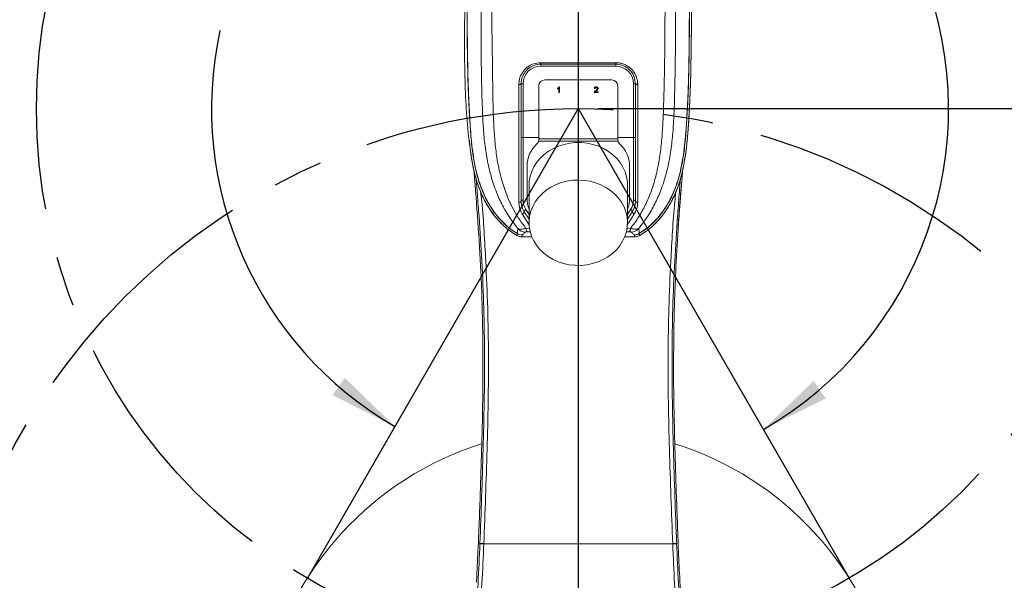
# Model space of a CAD drawing. Header units: millimetres. Extents: x 59 to 234, y 32 to 189.
# Tile 10 of 14: x 118 to 168, y 103 to 132. Entities that reach past the tile are written whole.
import ezdxf

# ---------------------------------------------------------------- set-up
doc = ezdxf.new("R2010")
doc.units = ezdxf.units.MM
doc.linetypes.add('CENTERX2', pattern=[20.32, 12.7, -2.54, 2.54, -2.54])
doc.layers.add('图框', color=7, linetype='Continuous')
doc.styles.add('SLDTEXTSTYLE0', font='TXT', dxfattribs={"width": 0.7})
doc.dimstyles.new('SLDDIMSTYLE0', dxfattribs={"dimtxt": 3.5, "dimasz": 3.5, "dimexe": 0, "dimexo": 0.0625, "dimgap": 0.875, "dimtad": 2, "dimlfac": 10, "dimrnd": 1e-09, "dimzin": 12, "dimdsep": 46, "dimtxsty": 'SLDTEXTSTYLE0', "dimsah": 1, "dimcen": 0.09, "dimadec": 0, "dimazin": 3, "dimtfac": 1, "dimtofl": 0, "dimtmove": 0, "dimatfit": 3, "dimfxl": 0, "dimfrac": 2, "dimtolj": 1, "dimtzin": 12, "dimarcsym": 0})
doc.dimstyles.new('SLDDIMSTYLE1', dxfattribs={"dimtxt": 3.5, "dimasz": 3.5, "dimexe": 0, "dimexo": 0.0625, "dimgap": 0.875, "dimtad": 0, "dimtih": 1, "dimtoh": 1, "dimdec": 4, "dimlfac": 10, "dimzin": 12, "dimdsep": 46, "dimtxsty": 'SLDTEXTSTYLE0', "dimsah": 1, "dimcen": 0.09, "dimazin": 3, "dimtfac": 1, "dimtofl": 0, "dimtmove": 0, "dimatfit": 3, "dimfxl": 0, "dimfrac": 2, "dimtolj": 1, "dimtzin": 12, "dimarcsym": 0})
doc.dimstyles.new('SLDDIMSTYLE3', dxfattribs={"dimtxt": 3.5, "dimasz": 3.5, "dimexe": 0, "dimexo": 0.0625, "dimgap": 0.875, "dimtad": 0, "dimtih": 1, "dimtoh": 1, "dimlfac": 10, "dimrnd": 1e-09, "dimzin": 12, "dimdsep": 46, "dimtxsty": 'SLDTEXTSTYLE0', "dimsah": 1, "dimcen": 0, "dimadec": 0, "dimazin": 3, "dimtfac": 1, "dimtofl": 0, "dimtmove": 0, "dimatfit": 3, "dimfxl": 0, "dimfrac": 2, "dimtolj": 1, "dimtzin": 12, "dimarcsym": 0})

# ---------------------------------------------------------------- blocks, each defined once
blk = doc.blocks.new('*D1')
at = {"layer": '图框', "color": 7}
for p, q in [((147.477, 127.052), (194.394, 127.052)), ((193.394, 62.052), (193.394, 127.052)), ((147.477, 62.052), (194.394, 62.052))]:
    blk.add_line(p, q, dxfattribs=at)
for points in [[(193.394, 127.052), (192.856, 123.552), (193.933, 123.552)], [(193.394, 62.052), (193.933, 65.552), (192.856, 65.552)]]:
    blk.add_solid(points, dxfattribs=at)
at = {"layer": '图框', "color": 7, "char_height": 3.5, "attachment_point": 1, "rotation": 90, "style": 'SLDTEXTSTYLE0'}
for s, insert in [('650', (188.848, 92.305, 0.01)), ('%%c', (188.882, 86.897, 0.01))]:
    blk.add_mtext(s, dxfattribs=dict(at, insert=insert))
blk = doc.blocks.new('*D2')
at = {"layer": '图框', "color": 7}
for p, q in [((146.477, 171.156), (146.477, 176.661)), ((188.851, 50.672), (203.515, 35.487))]:
    blk.add_line(p, q, dxfattribs=at)
for start, end in [(26.39171, 90), (314, 21.98256)]:
    blk.add_arc((146.477, 94.552), 81.109, start, end, dxfattribs=at)
for points in [[(146.477, 175.661), (149.965, 175.048), (149.988, 176.124)], [(202.821, 36.207), (205.668, 38.313), (204.903, 39.071)]]:
    blk.add_solid(points, dxfattribs=at)
at = {"layer": '图框', "color": 7, "insert": (214.415, 129.425, 0.01), "char_height": 3.5, "attachment_point": 1, "style": 'SLDTEXTSTYLE0'}
blk.add_mtext('136°', dxfattribs=at)
blk = doc.blocks.new('*D3')
at = {"layer": '图框', "color": 7}
for p, q in [((146.477, 171.156), (146.477, 176.661)), ((104.103, 50.672), (89.439, 35.487))]:
    blk.add_line(p, q, dxfattribs=at)
for start, end in [(90, 153.60828), (158.01744, 226)]:
    blk.add_arc((146.477, 94.552), 81.109, start, end, dxfattribs=at)
for points in [[(146.477, 175.661), (142.966, 176.124), (142.99, 175.048)], [(90.134, 36.207), (88.052, 39.071), (87.287, 38.313)]]:
    blk.add_solid(points, dxfattribs=at)
at = {"layer": '图框', "color": 7, "insert": (66.415, 129.425, 0.01), "char_height": 3.5, "attachment_point": 1, "style": 'SLDTEXTSTYLE0'}
blk.add_mtext('136°', dxfattribs=at)
blk = doc.blocks.new('*D4')
at = {"layer": '图框', "color": 7}
for start, end in [(41.3571, 90), (300, 20.9665)]:
    blk.add_arc((146.477, 127.052), 18.791, start, end, dxfattribs=at)
for points in [[(146.477, 145.843), (149.913, 144.985), (150.012, 146.058)], [(155.873, 110.778), (159.041, 112.36), (158.419, 113.239)]]:
    blk.add_solid(points, dxfattribs=at)
at = {"layer": '图框', "color": 7, "insert": (156.587, 138.288, 0.01), "char_height": 3.5, "attachment_point": 1, "style": 'SLDTEXTSTYLE0'}
blk.add_mtext('150°', dxfattribs=at)
blk = doc.blocks.new('*D5')
at = {"layer": '图框', "color": 7}
for start, end in [(90, 148.7392), (167.6973, 240)]:
    blk.add_arc((146.477, 127.052), 18.611, start, end, dxfattribs=at)
for points in [[(146.477, 145.663), (142.942, 145.874), (143.042, 144.802)], [(137.172, 110.934), (134.627, 113.397), (134.005, 112.519)]]:
    blk.add_solid(points, dxfattribs=at)
at = {"layer": '图框', "color": 7, "insert": (123.096, 135.529, 0.01), "char_height": 3.5, "attachment_point": 1, "style": 'SLDTEXTSTYLE0'}
blk.add_mtext('150°', dxfattribs=at)
blk = doc.blocks.new('*D9')
at = {"layer": '图框', "color": 7}
for p, q in [((99.849, 141.297), (83.671, 141.297)), ((104.104, 137.031), (99.849, 141.297))]:
    blk.add_line(p, q, dxfattribs=at)
blk.add_solid([(104.104, 137.031), (102.013, 139.89), (101.251, 139.129)], dxfattribs=at)
at = {"layer": '图框', "color": 7, "insert": (83.671, 145.808, -10.891), "char_height": 3.5, "attachment_point": 1, "style": 'SLDTEXTSTYLE0'}
blk.add_mtext('R600', dxfattribs=at)

msp = doc.modelspace()

# ---------------------------------------------------------------- linework, layer by layer
at = {"color": 7, "linetype": 'Continuous', "lineweight": 15}
for p, q in [((144.560114, 129.311855), (144.534912, 129.311855)), ((144.577238, 129.308243), (144.577238, 129.208244)), ((148.377238, 129.208244), (144.577238, 129.208244)), ((148.377238, 129.308243), (148.377238, 129.208244)), ((148.452793, 129.311855), (148.394363, 129.311855)), ((144.777238, 128.508244), (148.177239, 128.508244)), ((143.577238, 128.308244), (143.677238, 128.308244)), ((143.677238, 128.308244), (143.677238, 125.594811)), ((144.477238, 125.594811), (144.477238, 128.208245)), ((145.423392, 128.051398), (145.423392, 128.086854)), ((145.492623, 127.861855), (145.492623, 128.095631)), ((145.506325, 128.161855), (145.531085, 128.161855)), ((145.531085, 128.161855), (145.531085, 127.861855)), ((147.331085, 128.073395), (147.292623, 128.07724)), ((148.477238, 128.208245), (148.477238, 125.594811)), ((149.277238, 125.594811), (149.277238, 128.308244)), ((149.377238, 128.308244), (149.277238, 128.308244)), ((145.531085, 127.861855), (145.492623, 127.861855)), ((147.484931, 127.861855), (147.288777, 127.861855)), ((147.338176, 127.900318), (147.484931, 127.900318)), ((147.484931, 127.900318), (147.484931, 127.861855)), ((140.954849, 125.376684), (140.949512, 125.445304)), ((143.677238, 125.594811), (143.677238, 122.414858)), ((144.477238, 125.594811), (143.677238, 125.594811)), ((144.477238, 125.490041), (144.477238, 125.594811)), ((148.477238, 125.594811), (148.477238, 125.490041)), ((149.277238, 125.594811), (148.477238, 125.594811)), ((149.277238, 122.414858), (149.277238, 125.594811)), ((143.877238, 122.494275), (143.877238, 124.1484)), ((149.077239, 124.1484), (149.077239, 122.494275)), ((151.695862, 122.961904), (151.765163, 123.82989)), ((143.977238, 123.165454), (143.977238, 121.265451)), ((148.977238, 121.265451), (148.977238, 123.165454)), ((151.695862, 122.961904), (151.695695, 122.959773)), ((143.735881, 121.824379), (143.977238, 121.448658)), ((148.977238, 121.448661), (149.218596, 121.824379)), ((143.640643, 120.647572), (143.606958, 120.551957)), ((144.116893, 120.551957), (143.606958, 120.551957)), ((149.34752, 120.551957), (148.837584, 120.551957)), ((149.34752, 120.551957), (149.313834, 120.647574)), ((149.752066, 120.714004), (149.596016, 120.6181)), ((151.5464, 120.911093), (151.546299, 120.90957)), ((141.403766, 104.884935), (141.407701, 104.989056)), ((141.484727, 104.993549), (141.48445, 104.986175)), ((141.684278, 104.978674), (141.684555, 104.986047)), ((141.684555, 104.986047), (146.477239, 104.986047)), ((151.269922, 104.986047), (146.477239, 104.986047)), ((151.270199, 104.978674), (151.269922, 104.986047)), ((151.469751, 104.993549), (151.470028, 104.986175)), ((151.546776, 104.989056), (151.470028, 104.986175)), ((141.403766, 104.884935), (141.316466, 103.021383))]:
    msp.add_line(p, q, dxfattribs=at)
at = {"color": 8, "linetype": 'Continuous', "lineweight": 15}
for p, q in [((144.477238, 125.511856), (148.477238, 125.511856)), ((148.491061, 125.400026), (144.463416, 125.400026)), ((143.820017, 121.928425), (143.977238, 121.683679)), ((148.977238, 121.683682), (149.13446, 121.928425)), ((143.989764, 121.157775), (143.635351, 121.711288)), ((143.823953, 120.979993), (144.009294, 120.982782)), ((148.951153, 120.982693), (149.130534, 120.979993)), ((144.05409, 120.797272), (143.910406, 120.796723)), ((149.044079, 120.796723), (148.925148, 120.797176))]:
    msp.add_line(p, q, dxfattribs=at)
at = {"color": 7, "linetype": 'Continuous', "lineweight": 15, "flags": 128}
for points in [[(143.577238, 128.308244), (143.574928, 128.301866), (143.568105, 128.29578), (143.557083, 128.290273), (143.542372, 128.285594), (143.524652, 128.281964), (143.504742, 128.279547), (143.48356, 128.278456), (143.462087, 128.278739)], [(149.377238, 128.308244), (149.379548, 128.301866), (149.386372, 128.29578), (149.397394, 128.290273), (149.412104, 128.285594), (149.429825, 128.281964), (149.449735, 128.279547), (149.470917, 128.278456), (149.49239, 128.278739)], [(148.977238, 123.165454), (148.96844, 123.346938), (148.926169, 123.600833), (148.84952, 123.848615), (148.73957, 124.086807), (148.597861, 124.312065), (148.426384, 124.521227), (148.227545, 124.711357), (148.004135, 124.879787), (147.759291, 125.02415), (147.49645, 125.14242), (147.219302, 125.232939), (146.931736, 125.294436), (146.637791, 125.326047), (146.341591, 125.327326), (146.047296, 125.29826), (145.759036, 125.239251), (145.480858, 125.151132), (145.216667, 125.035138), (144.970172, 124.892897), (144.744833, 124.726407), (144.543813, 124.538005), (144.369934, 124.330334), (144.225637, 124.106313), (144.112947, 123.869083), (144.033447, 123.621974)], [(144.033447, 123.621974), (143.988252, 123.368458), (143.977238, 123.165454)], [(148.92103, 120.80893), (148.84153, 120.561821), (148.72884, 120.324592), (148.584543, 120.100571), (148.410664, 119.892899), (148.209644, 119.704498), (147.984305, 119.538007), (147.73781, 119.395767), (147.473619, 119.279773), (147.195441, 119.191654), (146.907181, 119.132646), (146.612886, 119.103579), (146.316686, 119.104859), (146.022741, 119.136469), (145.735175, 119.197964), (145.458027, 119.288483), (145.195186, 119.406755), (144.950342, 119.551117), (144.726932, 119.719548), (144.528093, 119.909678), (144.356616, 120.11884), (144.214907, 120.344097), (144.104957, 120.58229), (144.028308, 120.830072), (143.986037, 121.083967), (143.978737, 121.340407), (144.006511, 121.595798), (144.068968, 121.846549), (144.165231, 122.089143), (144.293951, 122.320176), (144.453319, 122.536401), (144.641098, 122.734786), (144.854653, 122.912545), (145.090985, 123.06718), (145.346777, 123.196525), (145.618439, 123.298762), (145.902156, 123.372454), (146.193946, 123.416571), (146.489713, 123.430489), (146.785304, 123.414014), (147.076572, 123.367379), (147.359425, 123.291237), (147.629895, 123.186661), (147.884184, 123.05511), (148.118723, 122.89844), (148.330219, 122.718845), (148.515703, 122.518847), (148.672571, 122.301255), (148.798622, 122.069121), (148.892085, 121.825708), (148.95165, 121.574427), (148.976479, 121.318812), (148.966224, 121.062447), (148.92103, 120.80893)], [(151.688268, 122.954879), (151.692019, 122.958348), (151.695862, 122.961904)], [(143.577238, 122.364856), (143.574898, 122.352637), (143.567987, 122.34099), (143.556827, 122.330461), (143.541943, 122.321541), (143.52403, 122.314648), (143.503927, 122.310106), (143.482574, 122.308127), (143.460972, 122.308801)], [(143.577238, 122.364856), (143.57916, 122.37461), (143.58485, 122.383992), (143.594091, 122.392635), (143.606528, 122.400213), (143.621681, 122.40643), (143.63897, 122.411049), (143.657729, 122.413896), (143.677238, 122.414858)], [(143.735881, 121.824379), (143.732711, 121.834208), (143.734161, 121.846379), (143.740154, 121.860246), (143.750374, 121.875076), (143.764279, 121.890081), (143.781134, 121.90447), (143.800047, 121.917481), (143.820017, 121.928425)], [(149.218596, 121.824379), (149.221766, 121.834208), (149.220316, 121.846379), (149.214322, 121.860246), (149.204103, 121.875076), (149.190197, 121.890081), (149.173342, 121.90447), (149.15443, 121.917481), (149.13446, 121.928425)], [(149.377238, 122.364856), (149.375317, 122.37461), (149.369626, 122.383992), (149.360385, 122.392635), (149.347949, 122.400213), (149.332795, 122.40643), (149.315507, 122.411049), (149.296747, 122.413896), (149.277238, 122.414858)], [(149.377238, 122.364856), (149.379579, 122.352637), (149.38649, 122.34099), (149.397649, 122.330461), (149.412534, 122.321541), (149.430447, 122.314648), (149.45055, 122.310106), (149.471903, 122.308127), (149.493505, 122.308801)], [(143.735881, 121.824379), (143.739418, 121.812857), (143.737255, 121.79857), (143.729532, 121.78245), (143.716751, 121.76554), (143.699744, 121.74894), (143.679617, 121.733732), (143.657677, 121.720905), (143.635351, 121.711288)], [(149.218596, 121.824379), (149.215059, 121.812857), (149.217222, 121.79857), (149.224945, 121.78245), (149.237726, 121.76554), (149.254733, 121.74894), (149.27486, 121.733732), (149.2968, 121.720905), (149.319126, 121.711288)], [(151.546299, 120.90957), (151.543053, 120.913042), (151.539728, 120.916597)], [(141.407701, 104.989056), (141.418999, 104.988632), (141.48445, 104.986175)], [(141.684555, 104.986047), (141.645992, 104.987494), (141.608879, 104.988887), (141.574609, 104.990174), (141.544472, 104.991305), (141.519599, 104.992239), (141.500926, 104.99294), (141.489154, 104.993382), (141.484727, 104.993549)], [(151.269922, 104.986047), (151.308485, 104.987494), (151.345599, 104.988887), (151.379868, 104.990174), (151.410006, 104.991305), (151.434878, 104.992239), (151.453551, 104.99294), (151.465323, 104.993382), (151.469751, 104.993549)]]:
    msp.add_lwpolyline(points, dxfattribs=at)
at = {"color": 7, "linetype": 'Continuous', "lineweight": 15}
for centre, radius, start, end in [((146.477238, 94.551955), 60, 94.83047738, 226), ((146.477238, 94.551955), 60, 314, 85.14620781), ((144.577238, 128.308244), 0.9, 90, 180), ((144.739427, 129.367737), 0.172756, 174.9285946, 200.1440076), ((148.215048, 129.367736), 0.172757, 339.8563662, 5.0715928), ((148.377238, 128.308244), 0.9, 0, 90), ((144.777238, 128.208244), 0.3, 90, 180), ((148.177238, 128.208244), 0.3, 0, 90), ((144.177238, 125.49004), 0.3, 311.8103149, 0), ((148.777238, 125.49004), 0.3, 180, 228.1896851), ((145.377238, 124.148399), 1.5, 131.8103149, 180), ((147.577238, 124.148399), 1.5, 360, 48.1896851), ((151.787371, 122.947163), 0.099403, 175.5481162, 197.2376289), ((145.377238, 122.494276), 1.5, 180, 201.0394698), ((147.577238, 122.494276), 1.5, 338.9605302, 0), ((152.151808, 128.940539), 6.203312, 265.539686, 265.6362974), ((144.577238, 122.414857), 0.9, 180, 212.7162653), ((148.377238, 122.414857), 0.9, 327.2837347, 0), ((143.792557, 121.294256), 0.500081, 220.3610885, 269.9826164), ((144.048079, 120.973693), 0.224214, 178.389884, 232.1188999), ((148.906409, 120.973693), 0.224213, 307.8803521, 1.6099113), ((149.161927, 121.294256), 0.500081, 270.0173972, 319.638898), ((151.638925, 120.909964), 0.099419, 154.4999619, 176.1746562), ((151.497998, 120.27511), 0.841988, 85.7690778, 86.4802281), ((146.477238, 94.551955), 16.262828, 107.5463844, 227.4378848), ((146.477238, 94.551955), 16.262828, 312.5621152, 72.4438622)]:
    msp.add_arc(centre, radius, start, end, dxfattribs=at)
for centre, start_param, end_param in [((143.677238, 125.568015), 1.570796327, 3.141592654), ((149.277238, 125.568015), 0, 1.570796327)]:
    msp.add_ellipse(centre, major_axis=(0.1, 0), ratio=0.267949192, start_param=start_param, end_param=end_param, dxfattribs=at)
for points, knots in [([(143.393029, 120.713205), (143.282902, 120.782399), (143.062839, 120.920667), (142.763186, 121.170558), (142.420029, 121.515544), (142.055523, 121.990579), (141.72259, 122.589141), (141.477368, 123.19628), (141.308867, 123.771124), (141.18986, 124.335982), (141.107569, 124.878235), (141.032467, 125.558698), (140.972475, 126.382876), (140.918381, 127.358092), (140.881756, 128.324698), (140.857997, 129.288101), (140.837234, 130.720778), (140.832241, 132.62212), (140.824673, 134.994004), (140.826733, 137.364398), (140.841279, 139.723218), (140.872632, 142.069063), (140.925381, 144.399695), (141.005433, 146.729147), (141.095942, 148.971761), (141.222555, 151.132711), (141.356134, 152.734648), (141.478964, 153.865794), (141.560327, 154.528763), (141.655243, 155.198699), (141.768612, 155.883632), (141.882182, 156.443367), (141.992877, 156.907004), (142.106514, 157.262936), (142.262932, 157.63564), (142.451659, 157.994918), (142.690296, 158.366005), (142.986271, 158.740069), (143.347561, 159.104121), (143.747737, 159.431785), (144.043128, 159.611257), (144.191055, 159.701134)], [0, 0, 0, 0, 0.011904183, 0.023787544, 0.035573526, 0.055612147, 0.075593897, 0.09155489, 0.107014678, 0.121422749, 0.134993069, 0.147900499, 0.172228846, 0.19588224, 0.219360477, 0.242678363, 0.265858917, 0.323207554, 0.380211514, 0.437348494, 0.494575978, 0.550768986, 0.60702144, 0.663240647, 0.719497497, 0.769641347, 0.820261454, 0.836350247, 0.852565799, 0.869003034, 0.885817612, 0.903428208, 0.910989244, 0.920833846, 0.930600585, 0.940435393, 0.950341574, 0.962649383, 0.974997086, 0.987478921, 1, 1, 1, 1]), ([(144.191055, 159.701134), (144.044832, 159.611884), (143.753305, 159.433947), (143.362342, 159.11073), (143.012289, 158.753745), (142.726889, 158.389302), (142.496551, 158.029355), (142.313539, 157.681725), (142.159835, 157.320539), (142.045831, 156.972465), (141.930876, 156.522943), (141.813729, 155.987309), (141.699698, 155.345096), (141.604773, 154.719244), (141.47993, 153.765929), (141.346279, 152.4829), (141.21942, 150.868864), (141.093613, 148.740448), (140.986951, 146.089648), (140.891737, 142.91546), (140.846994, 139.838007), (140.829735, 136.859686), (140.833592, 133.979996), (140.838176, 131.634368), (140.854438, 129.819172), (140.880832, 128.529946), (140.92051, 127.464585), (140.965916, 126.625303), (141.006651, 126.005391), (141.058633, 125.367914), (141.136972, 124.69923), (141.246954, 124.07794), (141.390427, 123.511312), (141.557273, 123.01446), (141.76855, 122.533493), (142.017674, 122.087453), (142.295794, 121.689411), (142.579672, 121.360928), (142.857424, 121.096851), (143.124223, 120.883347), (143.306113, 120.768837), (143.396045, 120.712219)], [0, 0, 0, 0, 0.012494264, 0.024909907, 0.037108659, 0.049197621, 0.058891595, 0.068500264, 0.078040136, 0.087662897, 0.095372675, 0.111827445, 0.127502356, 0.14278383, 0.157824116, 0.197335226, 0.236336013, 0.27506035, 0.351533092, 0.427920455, 0.504251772, 0.573548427, 0.642714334, 0.711911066, 0.7427189, 0.773795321, 0.805182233, 0.820103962, 0.835127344, 0.850706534, 0.867161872, 0.884866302, 0.897528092, 0.911057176, 0.92482318, 0.938600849, 0.952428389, 0.965986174, 0.977512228, 0.988881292, 1, 1, 1, 1]), ([(143.411506, 120.970402), (143.257698, 121.169319), (142.949634, 121.567731), (142.58122, 122.221254), (142.260135, 122.94283), (142.005853, 123.738495), (141.819676, 124.603221), (141.699379, 125.489337), (141.62543, 126.557684), (141.582859, 127.818114), (141.553396, 129.280685), (141.543236, 130.76877), (141.542583, 132.274018), (141.542302, 133.946792), (141.540336, 135.782121), (141.547027, 137.777206), (141.562393, 139.771252), (141.589411, 141.755872), (141.629626, 143.722526), (141.682854, 145.517615), (141.741264, 147.139825), (141.797935, 148.590029), (141.861052, 150.00944), (141.931028, 151.389157), (142.008049, 152.673965), (142.086627, 153.86114), (142.180133, 154.952545), (142.313389, 155.993695), (142.48998, 156.905851), (142.717015, 157.704411), (142.973947, 158.320232), (143.272362, 158.82172), (143.587979, 159.218224), (143.916634, 159.518714), (144.191447, 159.700524), (144.315913, 159.768786), (144.357106, 159.790395), (144.372623, 159.798403), (144.381601, 159.802948), (144.382956, 159.803639), (144.383301, 159.803815)], [0, 0, 0, 0, 0.018820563, 0.037695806, 0.056534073, 0.078484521, 0.100508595, 0.122573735, 0.144580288, 0.17885478, 0.213237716, 0.247648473, 0.28201355, 0.316272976, 0.361099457, 0.406054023, 0.451058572, 0.496045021, 0.540957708, 0.585756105, 0.620282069, 0.654902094, 0.68954549, 0.724149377, 0.758661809, 0.789329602, 0.82006328, 0.850782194, 0.881429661, 0.905372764, 0.929296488, 0.946041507, 0.962816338, 0.979532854, 0.990626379, 0.996096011, 0.996450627, 0.998269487, 0.999559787, 1, 1, 1, 1]), ([(144.383295, 159.803809), (144.383417, 159.803871), (144.384633, 159.804492), (144.367898, 159.796058), (144.327163, 159.773858), (144.234351, 159.718667), (144.065938, 159.598842), (143.847252, 159.38984), (143.639805, 159.136505), (143.458501, 158.855029), (143.253263, 158.458237), (143.055729, 157.927348), (142.864653, 157.177396), (142.715469, 156.291948), (142.602105, 155.257757), (142.507702, 154.154469), (142.435262, 153.020109), (142.37566, 151.873699), (142.323907, 150.725503), (142.276442, 149.540132), (142.231276, 148.320417), (142.189321, 147.068343), (142.149247, 145.74021), (142.114244, 144.336652), (142.086977, 142.860797), (142.067949, 141.374788), (142.057409, 139.87088), (142.053491, 138.352288), (142.053793, 136.819556), (142.058442, 135.285526), (142.065213, 133.836108), (142.07631, 132.474415), (142.091688, 131.203672), (142.113275, 129.932952), (142.128293, 128.667099), (142.145129, 127.410108), (142.18025, 126.29285), (142.246894, 125.311716), (142.355356, 124.455243), (142.529927, 123.615592), (142.751026, 122.905101), (142.991447, 122.323136), (143.226903, 121.856813), (143.498966, 121.404946), (143.715629, 121.121637), (143.823953, 120.979993)], [0, 0, 0, 0, 0.000350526, 0.003491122, 0.00677756, 0.009518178, 0.020715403, 0.032919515, 0.045128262, 0.05758208, 0.070037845, 0.093566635, 0.117267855, 0.147863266, 0.178468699, 0.209735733, 0.241005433, 0.269833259, 0.298683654, 0.327517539, 0.357031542, 0.38656429, 0.416079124, 0.449531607, 0.483017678, 0.516518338, 0.54999055, 0.584236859, 0.618504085, 0.652753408, 0.686975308, 0.715612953, 0.744269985, 0.772903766, 0.802350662, 0.831821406, 0.861265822, 0.882431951, 0.903592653, 0.925189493, 0.946779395, 0.959954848, 0.973128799, 0.986565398, 1, 1, 1, 1]), ([(149.130534, 120.979993), (149.271635, 121.167923), (149.554238, 121.544317), (149.889644, 122.158874), (150.184881, 122.844072), (150.420638, 123.606578), (150.594091, 124.443449), (150.706179, 125.302714), (150.778147, 126.362613), (150.823372, 127.635967), (150.857387, 129.132285), (150.873348, 130.65672), (150.880539, 132.199059), (150.888387, 133.906133), (150.898911, 135.77313), (150.902132, 137.797545), (150.897111, 139.820786), (150.880767, 141.834194), (150.851399, 143.828921), (150.808207, 145.652485), (150.758678, 147.303541), (150.709736, 148.782859), (150.654319, 150.229809), (150.591973, 151.634956), (150.522998, 152.939478), (150.4511, 154.142146), (150.365084, 155.242612), (150.245378, 156.282237), (150.089768, 157.173701), (149.898948, 157.927101), (149.68928, 158.49234), (149.440756, 158.953141), (149.180656, 159.312731), (148.916168, 159.579212), (148.710875, 159.725294), (148.620112, 159.777854), (148.589406, 159.794407), (148.575033, 159.801864), (148.570373, 159.804222), (148.571056, 159.803872), (148.57118, 159.803809)], [0, 0, 0, 0, 0.017711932, 0.035473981, 0.053204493, 0.074522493, 0.095909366, 0.11733232, 0.138699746, 0.173467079, 0.208350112, 0.243276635, 0.278166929, 0.312940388, 0.358020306, 0.403232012, 0.448495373, 0.493740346, 0.538909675, 0.583961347, 0.618916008, 0.653969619, 0.68904601, 0.72407928, 0.759016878, 0.789926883, 0.820915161, 0.851874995, 0.882746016, 0.906364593, 0.929971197, 0.946409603, 0.962870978, 0.979280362, 0.990476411, 0.994665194, 0.996433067, 0.998077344, 0.999649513, 1, 1, 1, 1]), ([(148.571175, 159.803815), (148.571523, 159.803637), (148.574327, 159.802208), (148.613157, 159.782566), (148.760194, 159.702465), (149.037808, 159.518695), (149.366509, 159.218222), (149.682113, 158.821712), (149.980532, 158.320227), (150.237463, 157.704398), (150.464497, 156.90584), (150.641088, 155.993683), (150.774345, 154.952532), (150.86785, 153.861122), (150.946429, 152.673942), (151.02345, 151.389128), (151.093426, 150.00941), (151.156543, 148.589999), (151.213214, 147.139793), (151.271625, 145.51758), (151.324853, 143.722488), (151.365067, 141.75583), (151.392086, 139.771207), (151.407451, 137.777159), (151.414143, 135.78207), (151.412177, 133.946739), (151.411898, 132.273966), (151.411245, 130.768718), (151.401085, 129.280636), (151.371621, 127.818065), (151.329049, 126.55764), (151.255098, 125.489302), (151.134803, 124.603195), (150.948627, 123.73848), (150.694344, 122.942824), (150.373261, 122.221252), (150.004848, 121.567731), (149.696786, 121.169319), (149.542978, 120.970402)], [0, 0, 0, 0, 0.000440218, 0.003540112, 0.009361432, 0.020455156, 0.037171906, 0.053946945, 0.070692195, 0.094616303, 0.118559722, 0.149207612, 0.179926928, 0.210661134, 0.241329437, 0.275842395, 0.31044671, 0.345090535, 0.379710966, 0.414237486, 0.459036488, 0.503949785, 0.54893685, 0.593942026, 0.638897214, 0.683724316, 0.717984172, 0.752349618, 0.786760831, 0.821144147, 0.855419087, 0.87742564, 0.899490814, 0.921514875, 0.943465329, 0.962303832, 0.981179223, 1, 1, 1, 1]), ([(149.558433, 120.712219), (149.693819, 120.799876), (149.968081, 120.97745), (150.333199, 121.313724), (150.658782, 121.689294), (150.936876, 122.087629), (151.186024, 122.533666), (151.39731, 123.014708), (151.564133, 123.511565), (151.70719, 124.076708), (151.816873, 124.695067), (151.908999, 125.480359), (151.97345, 126.356359), (152.028164, 127.337353), (152.065464, 128.308797), (152.0898, 129.27627), (152.111281, 130.713254), (152.116668, 132.618211), (152.124036, 134.99319), (152.121884, 137.365642), (152.107058, 139.726192), (152.075176, 142.073822), (152.021509, 144.406577), (151.94023, 146.738666), (151.847327, 148.985498), (151.718613, 151.151548), (151.582156, 152.759053), (151.455659, 153.895783), (151.371516, 154.563359), (151.272195, 155.239886), (151.15171, 155.934282), (151.028177, 156.505102), (150.908638, 156.97247), (150.794642, 157.320546), (150.640935, 157.681729), (150.457927, 158.02935), (150.227591, 158.389296), (149.942197, 158.753736), (149.592137, 159.110722), (149.201216, 159.433925), (148.909673, 159.611869), (148.763442, 159.701122)], [0, 0, 0, 0, 0.016786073, 0.034004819, 0.047563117, 0.061392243, 0.075170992, 0.088939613, 0.102468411, 0.115128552, 0.132719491, 0.149074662, 0.173544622, 0.1972686, 0.220797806, 0.244146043, 0.267338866, 0.324661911, 0.381585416, 0.438621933, 0.495744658, 0.55183376, 0.607984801, 0.664112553, 0.72029108, 0.770407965, 0.82104145, 0.837148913, 0.853399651, 0.869904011, 0.886830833, 0.904626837, 0.912336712, 0.921960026, 0.931499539, 0.941108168, 0.950802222, 0.9628913, 0.975089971, 0.987505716, 1, 1, 1, 1]), ([(148.763442, 159.701122), (148.911373, 159.611242), (149.206768, 159.431766), (149.606924, 159.104111), (149.968217, 158.740061), (150.264181, 158.365994), (150.502822, 157.994913), (150.691545, 157.635638), (150.84796, 157.262935), (150.961599, 156.907007), (151.068083, 156.460967), (151.175698, 155.935894), (151.282742, 155.302752), (151.37319, 154.683428), (151.493727, 153.73653), (151.623802, 152.459567), (151.748093, 150.851011), (151.871777, 148.727186), (151.975809, 146.080915), (152.069654, 142.910096), (152.112606, 139.908919), (152.129383, 137.080163), (152.128306, 134.425613), (152.122509, 132.30819), (152.11494, 130.725268), (152.103308, 129.672086), (152.081462, 128.613717), (152.045231, 127.551091), (151.988608, 126.479139), (151.925466, 125.590633), (151.846946, 124.87843), (151.764652, 124.336186), (151.645659, 123.77132), (151.477173, 123.196465), (151.231959, 122.589286), (150.899021, 121.990674), (150.534506, 121.515605), (150.191345, 121.170608), (149.891691, 120.920705), (149.671625, 120.782432), (149.561496, 120.713235)], [0, 0, 0, 0, 0.012521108, 0.025002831, 0.037350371, 0.049658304, 0.059564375, 0.069399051, 0.079165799, 0.089010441, 0.096571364, 0.112852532, 0.128416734, 0.143630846, 0.158630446, 0.198103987, 0.237105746, 0.275856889, 0.35242986, 0.428949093, 0.505421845, 0.569510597, 0.633481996, 0.697335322, 0.722599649, 0.748032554, 0.773626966, 0.799405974, 0.82539783, 0.85209605, 0.865003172, 0.878573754, 0.892981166, 0.908441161, 0.924403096, 0.944386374, 0.964425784, 0.976211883, 0.988095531, 1, 1, 1, 1]), ([(143.355374, 120.619873), (143.183976, 120.731346), (142.841072, 120.954361), (142.385621, 121.40046), (141.985179, 121.921628), (141.639427, 122.530347), (141.368619, 123.199331), (141.169121, 123.914792), (140.987617, 124.930125), (140.843165, 126.242227), (140.741023, 127.848086), (140.703721, 129.458635), (140.704246, 131.071193), (140.722975, 132.683714), (140.731984, 135.009023), (140.724495, 138.046931), (140.763733, 141.798082), (140.850508, 145.238143), (140.964042, 148.367049), (141.098548, 150.716975), (141.23792, 152.598797), (141.371032, 154.011838), (141.557729, 155.419176), (141.764999, 156.341277), (141.868551, 156.801958)], [0, 0, 0, 0, 0.016527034, 0.033064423, 0.05133633, 0.069622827, 0.089592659, 0.109647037, 0.129675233, 0.173076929, 0.216493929, 0.25998687, 0.303544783, 0.347111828, 0.390613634, 0.49190154, 0.593190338, 0.694471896, 0.770638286, 0.846797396, 0.885119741, 0.923478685, 0.961769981, 1, 1, 1, 1]), ([(151.085924, 156.801958), (151.209206, 156.258258), (151.455857, 155.170476), (151.681149, 153.50987), (151.832589, 151.83926), (151.924591, 150.161161), (151.983891, 148.481782), (152.075591, 145.911179), (152.18184, 142.448657), (152.228421, 138.091536), (152.225904, 134.361012), (152.221976, 131.257342), (152.197545, 129.080036), (152.133721, 127.203451), (152.052801, 125.88636), (151.944649, 124.829964), (151.811455, 124.037614), (151.608637, 123.261309), (151.320958, 122.536575), (150.944387, 121.879359), (150.522397, 121.348386), (150.070258, 120.923374), (149.756131, 120.721025), (149.599104, 120.619873)], [0, 0, 0, 0, 0.0451392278, 0.0903102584, 0.1356041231, 0.1810042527, 0.2264205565, 0.2717234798, 0.3893627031, 0.5070134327, 0.6246628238, 0.691543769, 0.7584206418, 0.8010285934, 0.8436304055, 0.8652825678, 0.8870190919, 0.9086503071, 0.9301581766, 0.9499826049, 0.9697865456, 0.9848967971, 1, 1, 1, 1]), ([(151.984538, 148.225517), (152.024886, 147.228865), (152.105581, 145.23557), (152.183916, 142.110024), (152.22349, 138.849726), (152.228741, 135.65117), (152.2278, 132.648642), (152.214239, 130.18598), (152.169461, 128.067607), (152.099881, 126.646334), (152.022215, 125.577343), (151.947369, 124.860843), (151.833943, 124.14977), (151.664494, 123.452862), (151.434402, 122.78698), (151.216422, 122.377555), (151.110382, 122.178383)], [0, 0, 0, 0, 0.114199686, 0.228398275, 0.357944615, 0.487492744, 0.594601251, 0.701707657, 0.769444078, 0.837174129, 0.864597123, 0.892148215, 0.919633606, 0.946963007, 0.974199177, 1, 1, 1, 1]), ([(143.462087, 128.278739), (143.46805, 128.364689), (143.482852, 128.578029), (143.622515, 128.890674), (143.874464, 129.163574), (144.199408, 129.347051), (144.444628, 129.371015), (144.567347, 129.383008)], [0, 0, 0, 0, 0.150851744, 0.374435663, 0.587892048, 0.793761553, 1, 1, 1, 1]), ([(144.577238, 129.308243), (144.466159, 129.297321), (144.24379, 129.275456), (143.950055, 129.109071), (143.722372, 128.862053), (143.596121, 128.5793), (143.58266, 128.386073), (143.577238, 128.308244)], [0, 0, 0, 0, 0.205113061, 0.410616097, 0.624401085, 0.8487133, 1, 1, 1, 1]), ([(144.567347, 129.383008), (144.633689, 129.382994), (144.965453, 129.382928), (145.766622, 129.382828), (146.976925, 129.382783), (147.91615, 129.382933), (148.387129, 129.383008)], [0, 0, 0, 0, 0.052277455, 0.261431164, 0.629640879, 1, 1, 1, 1]), ([(148.377238, 129.308243), (148.062873, 129.308243), (147.434147, 129.308243), (146.483965, 129.308243), (145.530388, 129.308243), (144.894957, 129.308243), (144.577238, 129.308243)], [0, 0, 0, 0, 0.24867859, 0.497352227, 0.748673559, 1, 1, 1, 1]), ([(149.377238, 128.308244), (149.364972, 128.426431), (149.340442, 128.662776), (149.1516, 128.972431), (148.875522, 129.199025), (148.596596, 129.298106), (148.427604, 129.305915), (148.377238, 129.308243)], [0, 0, 0, 0, 0.229443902, 0.458831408, 0.687198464, 0.906773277, 1, 1, 1, 1]), ([(148.387129, 129.383008), (148.442843, 129.380565), (148.564244, 129.375241), (148.745122, 129.328961), (148.925298, 129.25032), (149.088643, 129.139576), (149.230655, 129.001705), (149.344949, 128.841346), (149.428842, 128.664181), (149.48214, 128.474884), (149.488974, 128.34412), (149.49239, 128.278739)], [0, 0, 0, 0, 0.0935063, 0.203753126, 0.314031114, 0.428224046, 0.542445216, 0.656828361, 0.77122247, 0.885614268, 1, 1, 1, 1]), ([(143.460972, 122.308801), (143.461048, 122.363785), (143.461427, 122.638748), (143.462148, 123.369057), (143.462668, 124.532532), (143.462664, 125.868186), (143.462415, 127.11952), (143.462196, 127.892329), (143.462087, 128.278739)], [0, 0, 0, 0, 0.030070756, 0.150376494, 0.391751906, 0.633141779, 0.816567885, 1, 1, 1, 1]), ([(143.577238, 128.308244), (143.577238, 127.790579), (143.577238, 126.755286), (143.577238, 125.412958), (143.577238, 124.263374), (143.577238, 123.293603), (143.577238, 122.674358), (143.577238, 122.364856)], [0, 0, 0, 0, 0.247233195, 0.494449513, 0.662940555, 0.831535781, 1, 1, 1, 1]), ([(145.423392, 128.086854), (145.442109, 128.097433), (145.475506, 128.116309), (145.496915, 128.147947), (145.506325, 128.161855)], [0, 0, 0, 0, 0.560434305, 1, 1, 1, 1]), ([(145.492623, 128.095631), (145.480735, 128.085733), (145.459494, 128.068047), (145.434429, 128.056488), (145.423392, 128.051398)], [0, 0, 0, 0, 0.559682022, 1, 1, 1, 1]), ([(147.292623, 128.07724), (147.294842, 128.090554), (147.299268, 128.117107), (147.325042, 128.146532), (147.35724, 128.160128), (147.378255, 128.161279), (147.388777, 128.161855)], [0, 0, 0, 0, 0.280243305, 0.558899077, 0.779133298, 1, 1, 1, 1]), ([(147.292803, 127.888537), (147.302425, 127.907176), (147.319656, 127.940558), (147.34901, 127.963793), (147.361974, 127.974055)], [0, 0, 0, 0, 0.558354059, 1, 1, 1, 1]), ([(147.387936, 128.127239), (147.379637, 128.126622), (147.363079, 128.125391), (147.343159, 128.111909), (147.332506, 128.092903), (147.331559, 128.079905), (147.331085, 128.073395)], [0, 0, 0, 0, 0.280409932, 0.559502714, 0.779394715, 1, 1, 1, 1]), ([(147.397851, 127.955965), (147.390696, 127.95006), (147.37891, 127.940334), (147.362646, 127.926642), (147.349108, 127.914671), (147.341819, 127.905102), (147.338176, 127.900318)], [0, 0, 0, 0, 0.340031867, 0.560078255, 0.780090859, 1, 1, 1, 1]), ([(147.361974, 127.974055), (147.381149, 127.990455), (147.407843, 128.013285), (147.437327, 128.048965), (147.440862, 128.068798), (147.442623, 128.078682)], [0, 0, 0, 0, 0.5613041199, 0.7813794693, 1, 1, 1, 1]), ([(147.442623, 128.078682), (147.441609, 128.086353), (147.43958, 128.101708), (147.424002, 128.117747), (147.406003, 128.126164), (147.393963, 128.126881), (147.387936, 128.127239)], [0, 0, 0, 0, 0.279072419, 0.558616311, 0.779045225, 1, 1, 1, 1]), ([(147.388777, 128.161855), (147.401866, 128.160947), (147.427983, 128.159135), (147.459238, 128.13836), (147.478307, 128.109826), (147.480158, 128.089306), (147.481085, 128.079043)], [0, 0, 0, 0, 0.28048265, 0.559636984, 0.779737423, 1, 1, 1, 1]), ([(147.481085, 128.079043), (147.479055, 128.064716), (147.474985, 128.035994), (147.442742, 127.994471), (147.414888, 127.970579), (147.397851, 127.955965)], [0, 0, 0, 0, 0.278742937, 0.558834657, 1, 1, 1, 1]), ([(149.377238, 122.364856), (149.377238, 122.821167), (149.377238, 123.733857), (149.377238, 125.198331), (149.377238, 126.719651), (149.377238, 127.7787), (149.377238, 128.308244)], [0, 0, 0, 0, 0.247078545, 0.494193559, 0.747087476, 1, 1, 1, 1]), ([(149.49239, 128.278739), (149.492372, 128.215162), (149.492283, 127.897241), (149.492054, 127.075193), (149.491783, 125.832282), (149.491863, 124.50288), (149.492311, 123.325828), (149.493107, 122.6478), (149.493505, 122.308801)], [0, 0, 0, 0, 0.030070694, 0.150368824, 0.391689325, 0.632998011, 0.816506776, 1, 1, 1, 1]), ([(147.288777, 127.861855), (147.288885, 127.866941), (147.289077, 127.876021), (147.291665, 127.884713), (147.292803, 127.888537)], [0, 0, 0, 0, 0.560018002, 1, 1, 1, 1]), ([(143.358457, 120.6181), (143.192421, 120.725467), (142.860256, 120.940261), (142.400479, 121.382818), (141.983942, 121.919862), (141.625216, 122.557686), (141.351993, 123.247275), (141.157218, 123.972457), (141.029562, 124.685061), (140.978776, 125.155193), (140.954849, 125.376684)], [0, 0, 0, 0, 0.106830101, 0.213720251, 0.343576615, 0.473557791, 0.608517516, 0.744050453, 0.879415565, 1, 1, 1, 1]), ([(141.607598, 116.775895), (141.603794, 116.909175), (141.584774, 117.57559), (141.523059, 119.085487), (141.389379, 121.304059), (141.25601, 122.987857), (141.189315, 123.82989)], [0, 0, 0, 0, 0.056599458, 0.283005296, 0.641445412, 1, 1, 1, 1]), ([(141.291684, 123.523606), (141.313198, 123.251942), (141.364483, 122.604323), (141.468441, 121.200665), (141.5917, 119.275352), (141.690933, 116.929774), (141.727017, 114.54332), (141.70866, 112.156022), (141.635781, 108.972344), (141.545156, 106.585276), (141.484727, 104.993549)], [0, 0, 0, 0, 0.044141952, 0.105230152, 0.227603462, 0.35621892, 0.484915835, 0.613617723, 0.742355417, 1, 1, 1, 1]), ([(151.659291, 123.478977), (151.638961, 123.222183), (151.588867, 122.58943), (151.486053, 121.200659), (151.362772, 119.275354), (151.263547, 116.929773), (151.22746, 114.54332), (151.245818, 112.156022), (151.318697, 108.972344), (151.409322, 106.585276), (151.469751, 104.993549)], [0, 0, 0, 0, 0.0418265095, 0.1030626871, 0.2257324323, 0.3546594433, 0.48366811, 0.6126817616, 0.7417313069, 1, 1, 1, 1]), ([(151.669386, 122.756014), (151.67116, 122.778441), (151.674709, 122.823292), (151.679959, 122.883022), (151.684356, 122.928023), (151.68712, 122.951107), (151.687957, 122.953856), (151.688268, 122.954879)], [0, 0, 0, 0, 0.218031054, 0.436046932, 0.653912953, 0.871232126, 1, 1, 1, 1]), ([(151.695718, 122.959773), (151.69561, 122.958389), (151.695082, 122.951644), (151.694487, 122.944017), (151.693334, 122.929267), (151.692765, 122.921967), (151.692433, 122.917707)], [0, 0, 0, 0, 0.023849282, 0.116201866, 0.484148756, 1, 1, 1, 1]), ([(151.549691, 121.11551), (151.554213, 121.181625), (151.576823, 121.512199), (151.616113, 122.059083), (151.652851, 122.539701), (151.669386, 122.756014)], [0, 0, 0, 0, 0.120866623, 0.604326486, 1, 1, 1, 1]), ([(151.679815, 122.75521), (151.674728, 122.689136), (151.649293, 122.358767), (151.608436, 121.812031), (151.575114, 121.331196), (151.560117, 121.114803)], [0, 0, 0, 0, 0.120872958, 0.604362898, 1, 1, 1, 1]), ([(151.692433, 122.917707), (151.692233, 122.915146), (151.691815, 122.909788), (151.689564, 122.880905), (151.68625, 122.838287), (151.682788, 122.793657), (151.680596, 122.765312), (151.679815, 122.75521)], [0, 0, 0, 0, 0.204994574, 0.428920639, 0.652630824, 0.87620157, 1, 1, 1, 1]), ([(143.635351, 121.711288), (143.609011, 121.756766), (143.541886, 121.872663), (143.475448, 122.074551), (143.465853, 122.22981), (143.460972, 122.308801)], [0, 0, 0, 0, 0.240843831, 0.613768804, 1, 1, 1, 1]), ([(143.577238, 122.364856), (143.581471, 122.295905), (143.590072, 122.155805), (143.649559, 121.973026), (143.71197, 121.865555), (143.735881, 121.824379)], [0, 0, 0, 0, 0.374143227, 0.760213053, 1, 1, 1, 1]), ([(149.218596, 121.824379), (149.254299, 121.889159), (149.32712, 122.021288), (149.370695, 122.205937), (149.375438, 122.321131), (149.377238, 122.364856)], [0, 0, 0, 0, 0.373736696, 0.762288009, 1, 1, 1, 1]), ([(149.493505, 122.308801), (149.491588, 122.260446), (149.486644, 122.135681), (149.439395, 121.931185), (149.359712, 121.785495), (149.319126, 121.711288)], [0, 0, 0, 0, 0.236930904, 0.611329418, 1, 1, 1, 1]), ([(151.110382, 122.178383), (151.012029, 122.020189), (150.81516, 121.703539), (150.475822, 121.306523), (150.121864, 120.972143), (149.876179, 120.800641), (149.752066, 120.714004)], [0, 0, 0, 0, 0.277004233, 0.554470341, 0.774931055, 1, 1, 1, 1]), ([(143.396246, 120.712126), (143.394646, 120.737821), (143.391448, 120.789208), (143.396507, 120.877223), (143.406022, 120.936334), (143.411506, 120.970402)], [0, 0, 0, 0, 0.297608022, 0.59518409, 1, 1, 1, 1]), ([(143.411506, 120.970402), (143.427305, 120.959705), (143.458453, 120.938614), (143.552411, 120.930811), (143.674242, 120.941911), (143.775095, 120.967565), (143.823953, 120.979993)], [0, 0, 0, 0, 0.246731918, 0.486453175, 0.751211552, 1, 1, 1, 1]), ([(149.130534, 120.979993), (149.179184, 120.967604), (149.274939, 120.943222), (149.397671, 120.93091), (149.494131, 120.937461), (149.52703, 120.959647), (149.542978, 120.970402)], [0, 0, 0, 0, 0.2476461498, 0.4874174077, 0.7515136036, 1, 1, 1, 1]), ([(149.543799, 120.951958), (149.532627, 120.951958), (149.513334, 120.951958), (149.489862, 120.951958), (149.479982, 120.951958)], [0, 0, 0, 0, 0.579078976, 1, 1, 1, 1]), ([(149.542978, 120.970402), (149.547425, 120.943435), (149.556319, 120.889499), (149.563257, 120.80175), (149.559965, 120.743028), (149.558233, 120.712126)], [0, 0, 0, 0, 0.32144923, 0.642920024, 1, 1, 1, 1]), ([(151.539728, 120.916597), (151.539511, 120.919175), (151.539075, 120.924331), (151.540391, 120.959526), (151.543043, 121.010587), (151.546374, 121.065854), (151.548775, 121.101799), (151.549691, 121.11551)], [0, 0, 0, 0, 0.216367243, 0.432770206, 0.649284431, 0.866225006, 1, 1, 1, 1]), ([(151.549192, 120.952765), (151.548914, 120.948605), (151.548501, 120.942421), (151.547829, 120.932366), (151.547384, 120.925671), (151.547057, 120.920788), (151.546823, 120.91727), (151.546643, 120.91456), (151.54652, 120.912722), (151.546435, 120.91144), (151.546412, 120.911093)], [0, 0, 0, 0, 0.490823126, 0.729593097, 0.859362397, 0.929273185, 0.966518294, 0.986090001, 0.996230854, 1, 1, 1, 1]), ([(151.560117, 121.114803), (151.558977, 121.098012), (151.5566, 121.062988), (151.55336, 121.014946), (151.550823, 120.977151), (151.549493, 120.957278), (151.549272, 120.953963), (151.549192, 120.952765)], [0, 0, 0, 0, 0.2053621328, 0.4283514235, 0.6511165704, 0.8740071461, 1, 1, 1, 1]), ([(143.355374, 120.619873), (143.357564, 120.625635), (143.364136, 120.642921), (143.37537, 120.671501), (143.38583, 120.696764), (143.39186, 120.710545), (143.393025, 120.713208)], [0, 0, 0, 0, 0.182515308, 0.547546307, 0.91257705, 1, 1, 1, 1]), ([(143.606958, 120.551957), (143.550407, 120.556861), (143.461908, 120.564536), (143.383632, 120.605195), (143.355374, 120.619873)], [0, 0, 0, 0, 0.639002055, 1, 1, 1, 1]), ([(143.603334, 120.551975), (143.548377, 120.556751), (143.462244, 120.564237), (143.386039, 120.603786), (143.358457, 120.6181)], [0, 0, 0, 0, 0.638050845, 1, 1, 1, 1]), ([(143.393007, 120.71322), (143.393007, 120.71322), (143.393137, 120.71322), (143.393421, 120.713049), (143.393795, 120.712936), (143.39427, 120.712758), (143.395043, 120.712526), (143.395881, 120.712099), (143.396248, 120.7121), (143.396248, 120.7121)], [0, 0, 0, 0, 0.000208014, 0.144823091, 0.256002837, 0.367255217, 0.590236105, 0.999791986, 1, 1, 1, 1]), ([(143.393007, 120.71322), (143.432142, 120.694216), (143.510412, 120.656207), (143.59723, 120.65045), (143.64064, 120.647572)], [0, 0, 0, 0, 0.499999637, 1, 1, 1, 1]), ([(143.396246, 120.712126), (143.434979, 120.693574), (143.512444, 120.65647), (143.598142, 120.65084), (143.640991, 120.648025)], [0, 0, 0, 0, 0.4999993, 1, 1, 1, 1]), ([(143.640991, 120.648025), (143.64092, 120.64796), (143.640813, 120.647863), (143.64073, 120.64775), (143.640691, 120.647681), (143.640663, 120.64763), (143.640648, 120.647593), (143.64064, 120.647572)], [0, 0, 0, 0, 0.430066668, 0.645113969, 0.752635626, 0.860153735, 1, 1, 1, 1]), ([(143.792405, 120.794175), (143.773928, 120.774452), (143.741871, 120.740231), (143.690768, 120.691515), (143.657584, 120.662521), (143.640991, 120.648025)], [0, 0, 0, 0, 0.404848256, 0.70242385, 1, 1, 1, 1]), ([(143.910406, 120.796723), (143.893771, 120.796631), (143.860404, 120.796446), (143.821716, 120.795841), (143.797142, 120.795049), (143.794027, 120.794474), (143.792405, 120.794175)], [0, 0, 0, 0, 0.255808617, 0.513110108, 0.746503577, 1, 1, 1, 1]), ([(149.162079, 120.794175), (149.160438, 120.794476), (149.157145, 120.79508), (149.131451, 120.795871), (149.092391, 120.796457), (149.060644, 120.796632), (149.044079, 120.796723)], [0, 0, 0, 0, 0.255227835, 0.511903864, 0.745319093, 1, 1, 1, 1]), ([(149.313487, 120.648025), (149.293654, 120.665418), (149.255965, 120.698473), (149.205854, 120.747188), (149.176671, 120.778513), (149.162079, 120.794175)], [0, 0, 0, 0, 0.357045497, 0.678522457, 1, 1, 1, 1]), ([(149.313837, 120.647574), (149.313829, 120.647593), (149.313815, 120.647631), (149.313785, 120.647688), (149.31375, 120.647744), (149.31371, 120.647801), (149.313663, 120.647859), (149.313594, 120.647928), (149.31353, 120.647986), (149.313487, 120.648025)], [0, 0, 0, 0, 0.125106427, 0.250156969, 0.375209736, 0.500322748, 0.625381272, 0.750441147, 1, 1, 1, 1]), ([(149.558235, 120.712114), (149.519503, 120.693563), (149.442039, 120.656462), (149.356344, 120.650831), (149.313496, 120.648016)], [0, 0, 0, 0, 0.4999997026, 1, 1, 1, 1]), ([(149.561451, 120.713214), (149.522319, 120.694212), (149.444054, 120.656208), (149.357241, 120.650452), (149.313834, 120.647574)], [0, 0, 0, 0, 0.50000052, 1, 1, 1, 1]), ([(149.599104, 120.619873), (149.547769, 120.595653), (149.467431, 120.557749), (149.379327, 120.553493), (149.34752, 120.551957)], [0, 0, 0, 0, 0.6389872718, 1, 1, 1, 1]), ([(149.596016, 120.6181), (149.54574, 120.594411), (149.467519, 120.557555), (149.381772, 120.553444), (149.351138, 120.551975)], [0, 0, 0, 0, 0.642740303, 1, 1, 1, 1]), ([(149.55823, 120.7121), (149.55823, 120.7121), (149.558492, 120.712099), (149.558873, 120.712326), (149.559407, 120.712484), (149.559829, 120.71263), (149.560243, 120.712776), (149.560653, 120.712924), (149.561054, 120.713047), (149.561348, 120.71322), (149.561471, 120.71322), (149.561471, 120.71322)], [0, 0, 0, 0, 0.000208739, 0.220059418, 0.348825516, 0.477455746, 0.605957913, 0.734324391, 0.862512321, 0.999791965, 1, 1, 1, 1]), ([(149.561451, 120.713214), (149.565107, 120.704756), (149.572419, 120.687838), (149.582848, 120.66201), (149.591712, 120.63933), (149.597068, 120.625231), (149.599104, 120.619873)], [0, 0, 0, 0, 0.276772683, 0.553546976, 0.830322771, 1, 1, 1, 1]), ([(151.34688, 116.775895), (151.350692, 116.909174), (151.369756, 117.575586), (151.424828, 118.954168), (151.502098, 120.198039), (151.546299, 120.90957)], [0, 0, 0, 0, 0.096648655, 0.483256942, 1, 1, 1, 1]), ([(141.407701, 104.989056), (141.44505, 105.971106), (141.519748, 107.93524), (141.607706, 110.881492), (141.658228, 113.828903), (141.624478, 115.793387), (141.607598, 116.775895)], [0, 0, 0, 0, 0.2500529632, 0.5001148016, 0.7499897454, 1, 1, 1, 1]), ([(151.546776, 104.989056), (151.509428, 105.971106), (151.43473, 107.93524), (151.346771, 110.881492), (151.296249, 113.828903), (151.33, 115.793387), (151.34688, 116.775895)], [0, 0, 0, 0, 0.2500529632, 0.5001148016, 0.7499897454, 1, 1, 1, 1]), ([(141.48445, 104.986175), (141.45657, 104.318214), (141.400814, 102.982376), (141.272039, 101.261139), (141.120215, 99.822784), (140.926131, 98.454465), (140.772629, 97.470381), (140.625907, 96.883495), (140.625907, 96.883493)], [0, 0, 0, 0, 0.245828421, 0.491625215, 0.634588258, 0.777544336, 0.999999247, 1, 1, 1, 1]), ([(140.820768, 96.841245), (140.830816, 96.887971), (140.911307, 97.26229), (141.046645, 97.967568), (141.25807, 99.29363), (141.450863, 100.960884), (141.600144, 102.968952), (141.656225, 104.308558), (141.684278, 104.978674)], [0, 0, 0, 0, 0.01749952, 0.140188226, 0.262882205, 0.50910074, 0.754435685, 1, 1, 1, 1]), ([(141.684278, 104.978674), (141.658381, 104.979646), (141.606585, 104.981591), (141.540993, 104.984053), (141.494613, 104.985794), (141.487838, 104.986048), (141.48445, 104.986175)], [0, 0, 0, 0, 0.249999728, 0.499999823, 0.749998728, 1, 1, 1, 1]), ([(151.270199, 104.978674), (151.296097, 104.979646), (151.347892, 104.981591), (151.413484, 104.984053), (151.459864, 104.985794), (151.46664, 104.986048), (151.470028, 104.986175)], [0, 0, 0, 0, 0.249999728, 0.499999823, 0.749998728, 1, 1, 1, 1]), ([(152.133709, 96.841245), (152.123662, 96.887971), (152.043171, 97.26229), (151.907833, 97.967568), (151.696408, 99.29363), (151.503614, 100.960884), (151.354333, 102.968952), (151.298253, 104.308558), (151.270199, 104.978674)], [0, 0, 0, 0, 0.01749952, 0.140188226, 0.262882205, 0.509100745, 0.754435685, 1, 1, 1, 1]), ([(151.470028, 104.986175), (151.498016, 104.318237), (151.553988, 102.982447), (151.681369, 101.260906), (151.836458, 99.823264), (152.01805, 98.452215), (152.217085, 97.478082), (152.32857, 96.883495), (152.328571, 96.883493)], [0, 0, 0, 0, 0.245828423, 0.491625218, 0.634588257, 0.777544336, 0.999999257, 1, 1, 1, 1]), ([(152.696689, 97.023675), (152.666887, 97.087585), (152.619099, 97.190064), (152.547304, 97.376399), (152.475321, 97.580916), (152.352291, 97.97409), (152.192805, 98.582227), (152.031306, 99.374135), (151.858293, 100.46669), (151.710376, 101.838481), (151.608377, 103.437335), (151.56666, 104.488185), (151.546776, 104.989056)], [0, 0, 0, 0, 0.038818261, 0.062244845, 0.085699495, 0.125168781, 0.21638886, 0.31724745, 0.418279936, 0.618092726, 0.817969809, 1, 1, 1, 1])]:
    msp.add_open_spline(points, degree=3, knots=knots, dxfattribs=at)
at = {"color": 8, "linetype": 'Continuous', "lineweight": 15}
for points, knots in [([(141.684555, 104.986047), (141.74496, 106.578415), (141.835571, 108.967077), (141.908834, 112.153483), (141.927159, 114.544293), (141.889986, 116.935169), (141.800652, 119.030937), (141.697137, 120.831017), (141.623966, 122.013426), (141.542129, 122.688527), (141.520806, 122.864429)], [0, 0, 0, 0, 0.2671417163, 0.4007308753, 0.5343156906, 0.6679378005, 0.8015604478, 0.8859213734, 0.9702759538, 1, 1, 1, 1]), ([(151.269922, 104.986047), (151.209518, 106.578415), (151.118906, 108.967077), (151.045644, 112.153483), (151.027314, 114.544294), (151.064507, 116.935167), (151.153776, 119.030943), (151.257451, 120.831005), (151.329499, 122.001915), (151.409784, 122.665567), (151.429677, 122.830008)], [0, 0, 0, 0, 0.267660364, 0.401508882, 0.535353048, 0.669234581, 0.803116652, 0.887641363, 0.972159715, 1, 1, 1, 1]), ([(149.319126, 121.711288), (149.287206, 121.661464), (149.167794, 121.475075), (149.050831, 121.292285), (148.965133, 121.158357)], [0, 0, 0, 0, 0.2673104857, 1, 1, 1, 1]), ([(146.477239, 104.986047), (146.477239, 107.43897), (146.477239, 110.382479), (146.477239, 113.816577), (146.477239, 115.288415), (146.477239, 116.76008), (146.477239, 118.034876), (146.477239, 118.81868), (146.477239, 119.112163)], [0, 0, 0, 0, 0.520925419, 0.625110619, 0.729298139, 0.833496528, 0.937655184, 1, 1, 1, 1])]:
    msp.add_open_spline(points, degree=3, knots=knots, dxfattribs=at)
at = {"layer": '图框', "color": 7}
for p, q in [((146.477236, 170.155718), (146.477236, 40.72074)), ((146.477238, 127.051955), (132.727238, 103.236255)), ((146.477238, 127.051955), (160.227239, 103.236255))]:
    msp.add_line(p, q, dxfattribs=at)
at = {"layer": '图框', "color": 7, "linetype": 'CENTERX2'}
for centre, radius in [((146.477238, 127.051955), 27.500001), ((146.477238, 94.551955), 32.5)]:
    msp.add_circle(centre, radius, dxfattribs=at)

# ---------------------------------------------------------------- dimensions: what is measured, and where the dimension line sits
at = {"layer": '图框', "color": 7}
for base, line1, line2, picture, middle in [((103.731198, 163.48313), ((146.477236, 170.155718), (146.477236, 40.72074)), ((104.797736, 51.391567), (146.477238, 94.551955)), '*D3', (72.477238, 127.759351)), ((225.811613, 77.676293), ((188.156741, 51.391567), (146.477238, 94.551955)), ((146.477236, 170.155718), (146.477236, 40.72074)), '*D2', (220.477238, 127.759351)), ((137.349568, 143.271068), ((146.477236, 170.155718), (146.477236, 40.72074)), ((132.727238, 103.236255), (146.477238, 127.051955)), '*D5', (129.157484, 133.863724)), ((164.188756, 120.774158), ((160.227239, 103.236255), (146.477238, 127.051955)), ((146.477236, 170.155718), (146.477236, 40.72074)), '*D4', (162.648881, 136.622049))]:
    dim = msp.add_angular_dim_2l(base=base, line1=line1, line2=line2, dimstyle='SLDDIMSTYLE1', dxfattribs=at)
    dim.commit()
    dim.dimension.update_dxf_attribs({"geometry": picture, "text_midpoint": middle, "dimtype": 162})
dim = msp.add_radius_dim(center=(146.477238, 94.551955), mpoint=(104.103875, 137.031339), dimstyle='SLDDIMSTYLE3', dxfattribs=at)
dim.commit()
dim.dimension.update_dxf_attribs({"geometry": '*D9', "text_midpoint": (90.260042, 144.142763), "dimtype": 164})
dim = msp.add_linear_dim(base=(193.394139, 127.051955), p1=(146.477238, 62.051955), p2=(146.477238, 127.051955), angle=90, text='%%c<>', dimstyle='SLDDIMSTYLE0', dxfattribs=at)
dim.commit()
dim.dimension.update_dxf_attribs({"geometry": '*D1', "text_midpoint": (193.394139, 94.783227), "dimtype": 160})

doc.saveas('drawing.dxf')
